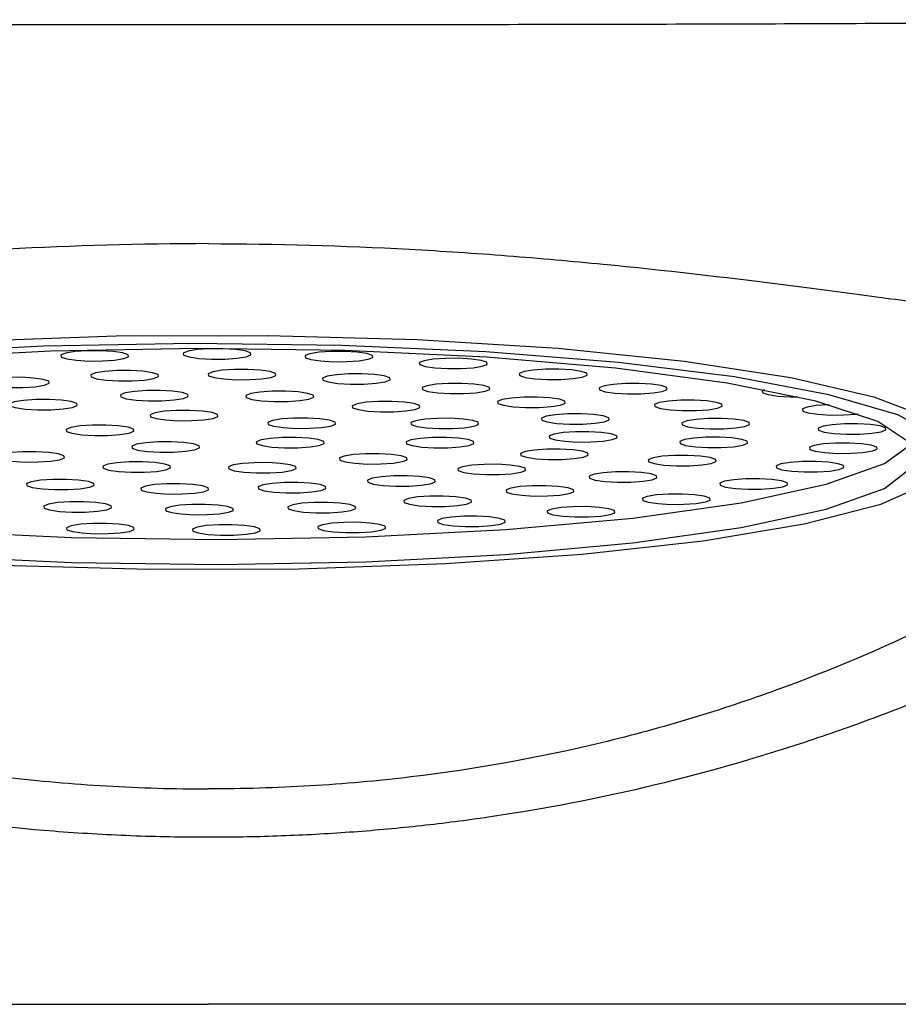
# Model space of a CAD drawing. Header units: millimetres. Extents: x 4299.919 to 4300.139, y 1855.893 to 1856.022.
# Tile 3 of 6: x 4299.986 to 4299.996, y 1855.926 to 1855.937. Entities that reach past the tile are written whole.
import ezdxf

# ---------------------------------------------------------------- set-up
doc = ezdxf.new("R2010")
doc.units = ezdxf.units.MM
doc.layers.add('SANINDUSA', color=3, linetype='Continuous')

msp = doc.modelspace()

# ---------------------------------------------------------------- linework, layer by layer
at = {"layer": 'SANINDUSA', "flags": 128}
for points in [[(4299.979054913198, 1855.932255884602), (4299.979056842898, 1855.932323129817), (4299.979292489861, 1855.932597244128), (4299.97988521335, 1855.932858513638), (4299.980810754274, 1855.933096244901), (4299.98203121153, 1855.933300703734), (4299.983496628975, 1855.933463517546), (4299.985147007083, 1855.933578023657), (4299.986914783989, 1855.933639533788), (4299.988727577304, 1855.93364552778), (4299.990511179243, 1855.933595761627), (4299.992192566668, 1855.933492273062), (4299.993702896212, 1855.933339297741), (4299.99498035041, 1855.93314309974), (4299.995972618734, 1855.932911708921), (4299.996639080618, 1855.932654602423), (4299.996952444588, 1855.932382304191), (4299.996974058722, 1855.932255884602)], [(4299.986042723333, 1855.933514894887), (4299.984343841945, 1855.933427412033), (4299.982795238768, 1855.933289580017), (4299.981460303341, 1855.93310703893), (4299.980393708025, 1855.932887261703), (4299.979639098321, 1855.932639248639), (4299.979227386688, 1855.932373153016), (4299.979175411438, 1855.932099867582), (4299.979485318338, 1855.931830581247), (4299.980144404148, 1855.931576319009), (4299.981125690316, 1855.931347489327), (4299.982389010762, 1855.931153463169), (4299.983882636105, 1855.93100217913), (4299.985545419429, 1855.930899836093), (4299.987309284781, 1855.93085061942), (4299.989102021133, 1855.930856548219), (4299.990850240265, 1855.930917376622), (4299.992482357, 1855.931030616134), (4299.993931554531, 1855.931191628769), (4299.995138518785, 1855.93139382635), (4299.996053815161, 1855.931628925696), (4299.996639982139, 1855.931887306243)], [(4299.996743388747, 1855.932431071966), (4299.996256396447, 1855.932694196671), (4299.995431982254, 1855.932936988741), (4299.994303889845, 1855.933149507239), (4299.992918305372, 1855.933323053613), (4299.991331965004, 1855.933450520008), (4299.989609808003, 1855.933526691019), (4299.987822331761, 1855.933548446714), (4299.986042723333, 1855.933514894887)], [(4299.996413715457, 1855.932351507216), (4299.996020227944, 1855.93261439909), (4299.995276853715, 1855.932859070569), (4299.994216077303, 1855.933074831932), (4299.992884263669, 1855.933252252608), (4299.99133961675, 1855.933383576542), (4299.989649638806, 1855.933463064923), (4299.987888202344, 1855.93348724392), (4299.986132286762, 1855.933455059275), (4299.98445863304, 1855.933367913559), (4299.982940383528, 1855.933229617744), (4299.981643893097, 1855.933046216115), (4299.980625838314, 1855.93282572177), (4299.979930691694, 1855.932577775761), (4299.979588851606, 1855.932313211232), (4299.979615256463, 1855.932043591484), (4299.980008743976, 1855.93178069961), (4299.980752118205, 1855.931536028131), (4299.981812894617, 1855.931320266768), (4299.983144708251, 1855.931142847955), (4299.984689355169, 1855.931011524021), (4299.986379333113, 1855.930932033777), (4299.988140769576, 1855.93090785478), (4299.989896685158, 1855.930940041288)], [(4299.986748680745, 1855.9333397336), (4299.986894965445, 1855.933349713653), (4299.987005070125, 1855.933367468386), (4299.987062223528, 1855.933390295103), (4299.987057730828, 1855.933414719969), (4299.986992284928, 1855.933437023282), (4299.986875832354, 1855.933453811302), (4299.986726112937, 1855.933462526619), (4299.986565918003, 1855.933461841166), (4299.986419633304, 1855.933451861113), (4299.986309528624, 1855.933434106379), (4299.98625237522, 1855.933411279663), (4299.986256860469, 1855.933386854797), (4299.98632231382, 1855.933364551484), (4299.986438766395, 1855.933347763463), (4299.986588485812, 1855.933339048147), (4299.986748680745, 1855.9333397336)], [(4299.988211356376, 1855.933362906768), (4299.988357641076, 1855.933372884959), (4299.988467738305, 1855.933390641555), (4299.98852489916, 1855.933413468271), (4299.988520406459, 1855.933437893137), (4299.988454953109, 1855.93346019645), (4299.988338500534, 1855.933476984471), (4299.988188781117, 1855.933485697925), (4299.988028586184, 1855.933485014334), (4299.987882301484, 1855.933475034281), (4299.987772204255, 1855.933457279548), (4299.9877150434, 1855.933434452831), (4299.9877195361, 1855.933410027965), (4299.987784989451, 1855.93338772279), (4299.987901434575, 1855.933370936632), (4299.988051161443, 1855.933362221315), (4299.988211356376, 1855.933362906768)], [(4299.989667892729, 1855.933332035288), (4299.989814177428, 1855.93334201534), (4299.989924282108, 1855.933359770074), (4299.989981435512, 1855.93338259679), (4299.989976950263, 1855.933407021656), (4299.989911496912, 1855.933429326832), (4299.989795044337, 1855.93344611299), (4299.98964532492, 1855.933454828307), (4299.989485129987, 1855.933454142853), (4299.989338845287, 1855.933444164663), (4299.989228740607, 1855.933426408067), (4299.989171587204, 1855.933403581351), (4299.989176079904, 1855.933379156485), (4299.989241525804, 1855.933356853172), (4299.989357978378, 1855.933340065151), (4299.989507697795, 1855.933331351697), (4299.989667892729, 1855.933332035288)], [(4299.991033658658, 1855.933248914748), (4299.991179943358, 1855.933258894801), (4299.991290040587, 1855.933276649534), (4299.991347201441, 1855.933299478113), (4299.991342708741, 1855.933323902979), (4299.991277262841, 1855.933346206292), (4299.991160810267, 1855.93336299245), (4299.991011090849, 1855.933371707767), (4299.990850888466, 1855.933371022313), (4299.990704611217, 1855.933361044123), (4299.990594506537, 1855.93334328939), (4299.990537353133, 1855.933320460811), (4299.990541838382, 1855.933296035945), (4299.990607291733, 1855.933273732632), (4299.990723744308, 1855.933256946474), (4299.990873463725, 1855.933248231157), (4299.991033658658, 1855.933248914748)], [(4299.985797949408, 1855.933021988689), (4299.985944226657, 1855.93303196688), (4299.986054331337, 1855.933049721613), (4299.986111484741, 1855.933072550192), (4299.986106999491, 1855.933096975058), (4299.986041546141, 1855.933119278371), (4299.985925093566, 1855.933136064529), (4299.985775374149, 1855.933144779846), (4299.985615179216, 1855.933144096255), (4299.985468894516, 1855.933134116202), (4299.985358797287, 1855.933116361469), (4299.985301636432, 1855.93309353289), (4299.985306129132, 1855.933069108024), (4299.985371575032, 1855.933046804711), (4299.985488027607, 1855.933030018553), (4299.985637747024, 1855.933021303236), (4299.985797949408, 1855.933021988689)], [(4299.987104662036, 1855.933101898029), (4299.987250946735, 1855.933111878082), (4299.987361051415, 1855.933129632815), (4299.987418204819, 1855.933152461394), (4299.987413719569, 1855.93317688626), (4299.987348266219, 1855.933199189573), (4299.987231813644, 1855.933215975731), (4299.987082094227, 1855.933224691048), (4299.986921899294, 1855.933224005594), (4299.986775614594, 1855.933214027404), (4299.986665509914, 1855.933196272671), (4299.98660835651, 1855.933173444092), (4299.98661284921, 1855.933149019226), (4299.98667829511, 1855.933126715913), (4299.986794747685, 1855.933109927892), (4299.986944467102, 1855.933101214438), (4299.987104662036, 1855.933101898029)], [(4299.988509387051, 1855.933116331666), (4299.98865567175, 1855.933126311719), (4299.98876577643, 1855.933144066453), (4299.988822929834, 1855.933166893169), (4299.988818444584, 1855.933191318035), (4299.988752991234, 1855.93321362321), (4299.988636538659, 1855.933230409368), (4299.988486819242, 1855.933239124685), (4299.988326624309, 1855.933238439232), (4299.988180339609, 1855.933228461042), (4299.988070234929, 1855.933210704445), (4299.988013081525, 1855.933187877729), (4299.988017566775, 1855.933163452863), (4299.988083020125, 1855.93314114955), (4299.9881994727, 1855.93312436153), (4299.988349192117, 1855.933115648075), (4299.988509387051, 1855.933116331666)], [(4299.989874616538, 1855.933063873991), (4299.990020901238, 1855.933073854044), (4299.990130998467, 1855.933091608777), (4299.990188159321, 1855.933114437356), (4299.990183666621, 1855.933138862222), (4299.990118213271, 1855.933161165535), (4299.990001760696, 1855.933177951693), (4299.989852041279, 1855.93318666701), (4299.989691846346, 1855.933185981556), (4299.989545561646, 1855.933176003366), (4299.989435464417, 1855.933158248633), (4299.989378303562, 1855.933135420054), (4299.989382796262, 1855.933110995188), (4299.989448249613, 1855.933088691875), (4299.989564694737, 1855.933071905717), (4299.989714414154, 1855.9330631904), (4299.989874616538, 1855.933063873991)], [(4299.992229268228, 1855.933118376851), (4299.992375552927, 1855.933128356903), (4299.992485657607, 1855.933146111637), (4299.992542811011, 1855.933168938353), (4299.992538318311, 1855.933193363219), (4299.992472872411, 1855.933215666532), (4299.992356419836, 1855.933232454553), (4299.992206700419, 1855.933241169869), (4299.992046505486, 1855.933240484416), (4299.991900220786, 1855.933230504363), (4299.991790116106, 1855.93321274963), (4299.991732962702, 1855.933189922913), (4299.991737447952, 1855.933165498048), (4299.991802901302, 1855.933143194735), (4299.991919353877, 1855.933126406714), (4299.992069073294, 1855.933117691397), (4299.992229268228, 1855.933118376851)], [(4299.991066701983, 1855.932949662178), (4299.991212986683, 1855.932959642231), (4299.991323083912, 1855.932977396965), (4299.991380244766, 1855.933000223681), (4299.991375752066, 1855.933024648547), (4299.991310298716, 1855.93304695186), (4299.991193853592, 1855.93306373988), (4299.991044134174, 1855.933072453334), (4299.99088393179, 1855.933071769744), (4299.990737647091, 1855.933061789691), (4299.990627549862, 1855.933044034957), (4299.990570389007, 1855.933021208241), (4299.990574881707, 1855.932996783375), (4299.990640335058, 1855.9329744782), (4299.990756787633, 1855.932957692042), (4299.99090650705, 1855.932948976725), (4299.991066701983, 1855.932949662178)], [(4299.993185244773, 1855.932948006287), (4299.993331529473, 1855.932957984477), (4299.993441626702, 1855.932975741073), (4299.993498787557, 1855.932998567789), (4299.993494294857, 1855.933022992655), (4299.993428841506, 1855.933045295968), (4299.993312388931, 1855.933062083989), (4299.993162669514, 1855.933070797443), (4299.993002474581, 1855.933070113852), (4299.992856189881, 1855.933060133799), (4299.992746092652, 1855.933042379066), (4299.992688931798, 1855.933019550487), (4299.992693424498, 1855.932995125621), (4299.992758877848, 1855.932972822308), (4299.992875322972, 1855.93295603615), (4299.993025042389, 1855.932947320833), (4299.993185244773, 1855.932948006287)], [(4299.987460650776, 1855.93286406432), (4299.987606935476, 1855.932874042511), (4299.987717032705, 1855.932891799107), (4299.98777419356, 1855.932914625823), (4299.98776970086, 1855.932939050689), (4299.987704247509, 1855.932961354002), (4299.987587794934, 1855.932978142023), (4299.987438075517, 1855.932986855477), (4299.987277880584, 1855.932986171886), (4299.987131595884, 1855.932976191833), (4299.987021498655, 1855.9329584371), (4299.986964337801, 1855.932935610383), (4299.986968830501, 1855.932911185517), (4299.987034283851, 1855.932888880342), (4299.987150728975, 1855.932872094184), (4299.987300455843, 1855.932863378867), (4299.987460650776, 1855.93286406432)], [(4299.988960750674, 1855.932855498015), (4299.989107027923, 1855.932865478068), (4299.989217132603, 1855.932883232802), (4299.989274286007, 1855.932906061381), (4299.989269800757, 1855.932930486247), (4299.989204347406, 1855.93295278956), (4299.989087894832, 1855.932969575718), (4299.988938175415, 1855.932978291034), (4299.988777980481, 1855.932977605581), (4299.988631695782, 1855.932967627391), (4299.988521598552, 1855.932949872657), (4299.988464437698, 1855.932927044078), (4299.988468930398, 1855.932902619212), (4299.988534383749, 1855.932880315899), (4299.988650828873, 1855.932863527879), (4299.98880054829, 1855.932854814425), (4299.988960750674, 1855.932855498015)], [(4299.991968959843, 1855.932784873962), (4299.992115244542, 1855.932794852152), (4299.992225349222, 1855.932812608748), (4299.992282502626, 1855.932835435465), (4299.992278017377, 1855.93285986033), (4299.992212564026, 1855.932882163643), (4299.992096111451, 1855.932898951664), (4299.991946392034, 1855.932907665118), (4299.991786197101, 1855.932906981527), (4299.991639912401, 1855.932897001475), (4299.991529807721, 1855.932879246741), (4299.991472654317, 1855.932856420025), (4299.991477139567, 1855.932831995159), (4299.991542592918, 1855.932809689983), (4299.991659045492, 1855.932792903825), (4299.991808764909, 1855.932784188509), (4299.991968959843, 1855.932784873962)], [(4299.994659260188, 1855.932995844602), (4299.994638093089, 1855.932984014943), (4299.994642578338, 1855.932959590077), (4299.994708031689, 1855.932937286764), (4299.994824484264, 1855.932920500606), (4299.994974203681, 1855.932911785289), (4299.9950623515, 1855.932910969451)], [(4299.986133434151, 1855.932757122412), (4299.986279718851, 1855.932767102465), (4299.986389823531, 1855.932784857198), (4299.986446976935, 1855.932807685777), (4299.986442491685, 1855.932832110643), (4299.986377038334, 1855.932854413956), (4299.98626058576, 1855.932871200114), (4299.986110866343, 1855.932879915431), (4299.985950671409, 1855.932879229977), (4299.98580438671, 1855.932869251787), (4299.98569428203, 1855.932851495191), (4299.985637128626, 1855.932828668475), (4299.985641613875, 1855.932804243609), (4299.985707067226, 1855.932781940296), (4299.985823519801, 1855.932765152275), (4299.985973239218, 1855.932756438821), (4299.986133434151, 1855.932757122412)], [(4299.990231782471, 1855.932733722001), (4299.99037806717, 1855.932743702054), (4299.9904881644, 1855.932761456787), (4299.990545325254, 1855.932784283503), (4299.990540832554, 1855.932808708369), (4299.990475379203, 1855.932831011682), (4299.990358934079, 1855.932847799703), (4299.990209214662, 1855.932856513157), (4299.990049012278, 1855.932855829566), (4299.989902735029, 1855.932845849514), (4299.989792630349, 1855.93282809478), (4299.989735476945, 1855.932805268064), (4299.989739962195, 1855.932780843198), (4299.989805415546, 1855.932758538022), (4299.98992186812, 1855.932741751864), (4299.990071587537, 1855.932733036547), (4299.990231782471, 1855.932733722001)], [(4299.993846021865, 1855.932747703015), (4299.993992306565, 1855.932757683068), (4299.994102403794, 1855.932775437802), (4299.994159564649, 1855.932798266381), (4299.994155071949, 1855.932822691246), (4299.994089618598, 1855.932844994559), (4299.993973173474, 1855.932861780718), (4299.993823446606, 1855.932870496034), (4299.993663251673, 1855.932869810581), (4299.993516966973, 1855.932859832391), (4299.993406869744, 1855.932842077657), (4299.99334970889, 1855.932819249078), (4299.99335420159, 1855.932794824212), (4299.99341965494, 1855.932772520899), (4299.993536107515, 1855.932755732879), (4299.993685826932, 1855.932747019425), (4299.993846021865, 1855.932747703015)], [(4299.995436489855, 1855.932816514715), (4299.995430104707, 1855.932816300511), (4299.995283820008, 1855.932806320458), (4299.995173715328, 1855.932788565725), (4299.995116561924, 1855.932765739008), (4299.995121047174, 1855.932741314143), (4299.995186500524, 1855.932719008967), (4299.995302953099, 1855.932702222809), (4299.995452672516, 1855.932693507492), (4299.995612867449, 1855.932694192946), (4299.995612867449, 1855.932694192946)], [(4299.987816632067, 1855.932626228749), (4299.987962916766, 1855.932636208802), (4299.988073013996, 1855.932653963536), (4299.98813017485, 1855.932676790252), (4299.98812568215, 1855.932701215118), (4299.988060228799, 1855.932723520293), (4299.987943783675, 1855.932740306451), (4299.987794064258, 1855.932749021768), (4299.987633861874, 1855.932748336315), (4299.987487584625, 1855.932738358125), (4299.987377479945, 1855.932720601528), (4299.987320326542, 1855.932697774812), (4299.987324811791, 1855.932673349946), (4299.987390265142, 1855.932651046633), (4299.987506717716, 1855.932634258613), (4299.987656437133, 1855.932625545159), (4299.987816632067, 1855.932626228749)], [(4299.992493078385, 1855.932585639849), (4299.992639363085, 1855.932595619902), (4299.992749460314, 1855.932613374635), (4299.992806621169, 1855.932636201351), (4299.992802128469, 1855.932660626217), (4299.992736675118, 1855.932682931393), (4299.992620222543, 1855.932699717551), (4299.992470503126, 1855.932708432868), (4299.992310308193, 1855.932707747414), (4299.992164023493, 1855.932697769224), (4299.992053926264, 1855.932680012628), (4299.99199676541, 1855.932657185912), (4299.99200125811, 1855.932632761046), (4299.99206671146, 1855.932610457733), (4299.992183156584, 1855.932593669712), (4299.992332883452, 1855.932584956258), (4299.992493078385, 1855.932585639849)], [(4299.995612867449, 1855.932694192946), (4299.995759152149, 1855.932704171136), (4299.995785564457, 1855.932707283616)], [(4299.98681110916, 1855.932450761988), (4299.986957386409, 1855.932460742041), (4299.987067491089, 1855.932478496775), (4299.987124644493, 1855.932501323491), (4299.987120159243, 1855.932525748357), (4299.987054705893, 1855.93254805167), (4299.986938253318, 1855.93256483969), (4299.986788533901, 1855.932573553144), (4299.986628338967, 1855.932572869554), (4299.986482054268, 1855.932562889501), (4299.986371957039, 1855.932545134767), (4299.986314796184, 1855.932522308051), (4299.986319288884, 1855.932497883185), (4299.986384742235, 1855.932475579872), (4299.986501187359, 1855.932458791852), (4299.986650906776, 1855.932450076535), (4299.98681110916, 1855.932450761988)], [(4299.989221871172, 1855.93253464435), (4299.989368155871, 1855.93254462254), (4299.989478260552, 1855.932562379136), (4299.989535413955, 1855.932585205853), (4299.989530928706, 1855.932609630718), (4299.989465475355, 1855.932631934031), (4299.989349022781, 1855.932648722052), (4299.989199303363, 1855.932657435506), (4299.98903910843, 1855.932656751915), (4299.988892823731, 1855.932646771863), (4299.988782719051, 1855.932629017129), (4299.988725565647, 1855.932606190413), (4299.988730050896, 1855.932581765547), (4299.988795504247, 1855.932559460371), (4299.988911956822, 1855.932542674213), (4299.989061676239, 1855.932533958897), (4299.989221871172, 1855.93253464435)], [(4299.990933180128, 1855.932531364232), (4299.991079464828, 1855.932541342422), (4299.991189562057, 1855.932559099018), (4299.991246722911, 1855.932581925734), (4299.991242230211, 1855.9326063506), (4299.991176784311, 1855.932628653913), (4299.991060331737, 1855.932645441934), (4299.99091061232, 1855.932654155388), (4299.990750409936, 1855.932653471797), (4299.990604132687, 1855.932643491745), (4299.990494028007, 1855.932625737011), (4299.990436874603, 1855.932602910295), (4299.990441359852, 1855.932578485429), (4299.990506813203, 1855.932556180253), (4299.990623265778, 1855.932539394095), (4299.990772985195, 1855.932530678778), (4299.990933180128, 1855.932531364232)], [(4299.994173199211, 1855.932529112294), (4299.994319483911, 1855.932539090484), (4299.994429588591, 1855.932556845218), (4299.994486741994, 1855.932579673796), (4299.994482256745, 1855.932604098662), (4299.994416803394, 1855.932626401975), (4299.99430035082, 1855.932643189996), (4299.994150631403, 1855.93265190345), (4299.993990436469, 1855.932651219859), (4299.99384415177, 1855.932641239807), (4299.99373404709, 1855.932623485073), (4299.993676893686, 1855.932600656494), (4299.993681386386, 1855.932576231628), (4299.993746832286, 1855.932553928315), (4299.993863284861, 1855.932537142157), (4299.994013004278, 1855.93252842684), (4299.994173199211, 1855.932529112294)], [(4299.995802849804, 1855.932465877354), (4299.995949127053, 1855.932475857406), (4299.996059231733, 1855.93249361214), (4299.996116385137, 1855.932516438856), (4299.996111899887, 1855.932540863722), (4299.996046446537, 1855.932563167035), (4299.995929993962, 1855.932579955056), (4299.995780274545, 1855.93258866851), (4299.995620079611, 1855.932587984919), (4299.995473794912, 1855.932578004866), (4299.995363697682, 1855.932560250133), (4299.995306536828, 1855.932537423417), (4299.995311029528, 1855.932512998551), (4299.995376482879, 1855.932490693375), (4299.995492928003, 1855.932473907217), (4299.99564264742, 1855.9324651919), (4299.995802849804, 1855.932465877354)], [(4299.992587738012, 1855.932371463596), (4299.992734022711, 1855.932381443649), (4299.992844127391, 1855.932399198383), (4299.992901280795, 1855.932422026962), (4299.992896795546, 1855.932446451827), (4299.992831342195, 1855.93246875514), (4299.99271488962, 1855.932485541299), (4299.992565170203, 1855.932494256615), (4299.99240497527, 1855.932493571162), (4299.99225869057, 1855.932483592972), (4299.99214858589, 1855.932465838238), (4299.992091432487, 1855.932443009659), (4299.992095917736, 1855.932418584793), (4299.992161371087, 1855.93239628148), (4299.992277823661, 1855.93237949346), (4299.992427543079, 1855.932370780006), (4299.992587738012, 1855.932371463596)], [(4299.979610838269, 1855.932345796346), (4299.979615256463, 1855.932340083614), (4299.980008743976, 1855.932077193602), (4299.980752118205, 1855.931832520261), (4299.981812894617, 1855.931616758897), (4299.983144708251, 1855.931439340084), (4299.984689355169, 1855.931308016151), (4299.986379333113, 1855.931228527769), (4299.988140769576, 1855.93120434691), (4299.989896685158, 1855.931236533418)], [(4299.987594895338, 1855.932250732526), (4299.987741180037, 1855.932260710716), (4299.987851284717, 1855.932278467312), (4299.987908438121, 1855.932301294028), (4299.987903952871, 1855.932325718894), (4299.987838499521, 1855.932348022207), (4299.987722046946, 1855.932364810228), (4299.987572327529, 1855.932373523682), (4299.987412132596, 1855.932372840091), (4299.987265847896, 1855.932362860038), (4299.987155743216, 1855.932345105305), (4299.987098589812, 1855.932322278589), (4299.987103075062, 1855.932297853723), (4299.987168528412, 1855.932275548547), (4299.987284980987, 1855.932258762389), (4299.987434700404, 1855.932250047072), (4299.987594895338, 1855.932250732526)], [(4299.989084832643, 1855.932302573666), (4299.989231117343, 1855.932312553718), (4299.989341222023, 1855.932330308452), (4299.989398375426, 1855.932353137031), (4299.989393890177, 1855.932377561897), (4299.989328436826, 1855.93239986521), (4299.989211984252, 1855.932416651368), (4299.989062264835, 1855.932425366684), (4299.988902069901, 1855.932424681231), (4299.988755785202, 1855.932414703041), (4299.988645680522, 1855.932396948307), (4299.988588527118, 1855.932374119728), (4299.988593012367, 1855.932349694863), (4299.988658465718, 1855.93232739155), (4299.988774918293, 1855.932310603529), (4299.98892463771, 1855.932301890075), (4299.989084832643, 1855.932302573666)], [(4299.989896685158, 1855.931236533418), (4299.99157033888, 1855.931323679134), (4299.993088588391, 1855.931461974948), (4299.994385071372, 1855.931645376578), (4299.995403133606, 1855.93186586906), (4299.996098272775, 1855.932113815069), (4299.996418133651, 1855.932345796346)], [(4299.99087700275, 1855.932302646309), (4299.99102328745, 1855.932312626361), (4299.991133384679, 1855.932330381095), (4299.991190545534, 1855.932353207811), (4299.991186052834, 1855.932377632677), (4299.991120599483, 1855.93239993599), (4299.991004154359, 1855.932416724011), (4299.990854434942, 1855.932425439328), (4299.990694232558, 1855.932424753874), (4299.990547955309, 1855.932414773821), (4299.990437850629, 1855.932397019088), (4299.990380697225, 1855.932374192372), (4299.990385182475, 1855.932349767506), (4299.990450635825, 1855.932327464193), (4299.9905670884, 1855.932310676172), (4299.990716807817, 1855.932301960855), (4299.99087700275, 1855.932302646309)], [(4299.99414777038, 1855.932304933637), (4299.994294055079, 1855.932314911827), (4299.994404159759, 1855.932332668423), (4299.994461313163, 1855.93235549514), (4299.994456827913, 1855.932379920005), (4299.994391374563, 1855.932402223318), (4299.994274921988, 1855.932419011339), (4299.994125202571, 1855.932427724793), (4299.993965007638, 1855.932427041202), (4299.993818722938, 1855.93241706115), (4299.993708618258, 1855.932399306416), (4299.993651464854, 1855.932376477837), (4299.993655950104, 1855.932352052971), (4299.993721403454, 1855.932329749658), (4299.993837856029, 1855.9323129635), (4299.993987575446, 1855.932304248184), (4299.99414777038, 1855.932304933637)], [(4299.995697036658, 1855.932236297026), (4299.995843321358, 1855.932246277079), (4299.995953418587, 1855.932264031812), (4299.996010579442, 1855.932286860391), (4299.996006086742, 1855.932311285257), (4299.995940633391, 1855.93233358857), (4299.995824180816, 1855.932350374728), (4299.995674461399, 1855.932359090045), (4299.995514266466, 1855.932358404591), (4299.995367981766, 1855.932348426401), (4299.995257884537, 1855.932330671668), (4299.995200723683, 1855.932307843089), (4299.995205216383, 1855.932283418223), (4299.995270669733, 1855.93226111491), (4299.995387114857, 1855.932244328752), (4299.995536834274, 1855.932235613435), (4299.995697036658, 1855.932236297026)], [(4299.985979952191, 1855.932132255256), (4299.98612623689, 1855.932142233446), (4299.98623634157, 1855.932159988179), (4299.986293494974, 1855.932182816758), (4299.986289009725, 1855.932207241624), (4299.986223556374, 1855.932229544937), (4299.986107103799, 1855.932246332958), (4299.985957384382, 1855.932255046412), (4299.985797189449, 1855.932254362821), (4299.985650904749, 1855.932244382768), (4299.985540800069, 1855.932226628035), (4299.985483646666, 1855.932203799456), (4299.985488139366, 1855.93217937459), (4299.985553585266, 1855.932157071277), (4299.98567003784, 1855.932140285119), (4299.985819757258, 1855.932131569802), (4299.985979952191, 1855.932132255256)], [(4299.990078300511, 1855.932108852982), (4299.99022458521, 1855.932118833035), (4299.99033468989, 1855.932136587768), (4299.990391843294, 1855.932159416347), (4299.990387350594, 1855.932183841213), (4299.990321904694, 1855.932206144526), (4299.990205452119, 1855.932222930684), (4299.990055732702, 1855.932231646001), (4299.989895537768, 1855.932230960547), (4299.989749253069, 1855.932220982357), (4299.989639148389, 1855.932203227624), (4299.989581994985, 1855.932180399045), (4299.989586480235, 1855.932155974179), (4299.989651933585, 1855.932133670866), (4299.98976838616, 1855.932116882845), (4299.989918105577, 1855.932108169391), (4299.990078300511, 1855.932108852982)], [(4299.992243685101, 1855.932163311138), (4299.992389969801, 1855.932173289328), (4299.992500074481, 1855.932191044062), (4299.992557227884, 1855.932213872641), (4299.992552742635, 1855.932238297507), (4299.992487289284, 1855.93226060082), (4299.99237083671, 1855.93227738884), (4299.992221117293, 1855.932286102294), (4299.992060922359, 1855.932285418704), (4299.99191463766, 1855.932275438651), (4299.99180453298, 1855.932257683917), (4299.991747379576, 1855.932234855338), (4299.991751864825, 1855.932210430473), (4299.991817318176, 1855.93218812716), (4299.991933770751, 1855.932171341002), (4299.992083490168, 1855.932162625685), (4299.992243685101, 1855.932163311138)], [(4299.993771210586, 1855.932088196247), (4299.993917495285, 1855.9320981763), (4299.994027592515, 1855.932115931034), (4299.994084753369, 1855.932138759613), (4299.994080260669, 1855.932163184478), (4299.994014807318, 1855.932185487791), (4299.993898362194, 1855.93220227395), (4299.993748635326, 1855.932210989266), (4299.993588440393, 1855.932210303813), (4299.993442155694, 1855.932200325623), (4299.993332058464, 1855.932182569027), (4299.99327489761, 1855.93215974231), (4299.99327939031, 1855.932135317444), (4299.99334484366, 1855.932113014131), (4299.993461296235, 1855.932096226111), (4299.993611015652, 1855.932087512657), (4299.993771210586, 1855.932088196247)], [(4299.987250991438, 1855.932010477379), (4299.987397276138, 1855.932020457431), (4299.987507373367, 1855.932038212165), (4299.987564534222, 1855.932061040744), (4299.987560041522, 1855.93208546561), (4299.987494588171, 1855.932107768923), (4299.987378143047, 1855.932124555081), (4299.987228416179, 1855.932133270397), (4299.987068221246, 1855.932132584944), (4299.986921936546, 1855.932122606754), (4299.986811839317, 1855.93210485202), (4299.986754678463, 1855.932082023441), (4299.986759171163, 1855.932057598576), (4299.986824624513, 1855.932035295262), (4299.986941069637, 1855.932018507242), (4299.987090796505, 1855.932009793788), (4299.987250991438, 1855.932010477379)], [(4299.988751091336, 1855.932001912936), (4299.988897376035, 1855.932011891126), (4299.989007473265, 1855.932029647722), (4299.989064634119, 1855.932052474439), (4299.989060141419, 1855.932076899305), (4299.988994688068, 1855.932099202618), (4299.988878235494, 1855.932115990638), (4299.988728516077, 1855.932124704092), (4299.988568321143, 1855.932124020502), (4299.988422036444, 1855.932114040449), (4299.988311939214, 1855.932096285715), (4299.98825477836, 1855.932073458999), (4299.98825927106, 1855.932049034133), (4299.988324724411, 1855.932026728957), (4299.988441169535, 1855.932009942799), (4299.988590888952, 1855.932001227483), (4299.988751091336, 1855.932001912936)], [(4299.989896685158, 1855.930940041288), (4299.99157033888, 1855.931027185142), (4299.993088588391, 1855.931165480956), (4299.994385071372, 1855.931348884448), (4299.995403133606, 1855.93156937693), (4299.996098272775, 1855.931817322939), (4299.996440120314, 1855.932081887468)], [(4299.991494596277, 1855.931981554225), (4299.991640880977, 1855.931991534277), (4299.991750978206, 1855.932009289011), (4299.991808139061, 1855.93203211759), (4299.99180364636, 1855.932056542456), (4299.99173819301, 1855.932078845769), (4299.991621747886, 1855.932095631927), (4299.991472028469, 1855.932104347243), (4299.991311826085, 1855.93210366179), (4299.991165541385, 1855.9320936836), (4299.991055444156, 1855.932075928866), (4299.990998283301, 1855.932053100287), (4299.991002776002, 1855.932028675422), (4299.991068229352, 1855.932006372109), (4299.991184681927, 1855.931989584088), (4299.991334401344, 1855.931980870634), (4299.991494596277, 1855.931981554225)], [(4299.995299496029, 1855.932014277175), (4299.995445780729, 1855.932024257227), (4299.995555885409, 1855.932042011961), (4299.995613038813, 1855.932064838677), (4299.995608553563, 1855.932089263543), (4299.995543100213, 1855.932111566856), (4299.995426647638, 1855.932128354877), (4299.995276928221, 1855.932137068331), (4299.995116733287, 1855.93213638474), (4299.994970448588, 1855.932126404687), (4299.994860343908, 1855.932108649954), (4299.994803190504, 1855.932085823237), (4299.994807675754, 1855.932061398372), (4299.994873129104, 1855.932039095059), (4299.994989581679, 1855.932022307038), (4299.995139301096, 1855.932013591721), (4299.995299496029, 1855.932014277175)], [(4299.990413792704, 1855.931843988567), (4299.990560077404, 1855.93185396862), (4299.990670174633, 1855.931871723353), (4299.990727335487, 1855.93189455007), (4299.990722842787, 1855.931918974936), (4299.990657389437, 1855.931941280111), (4299.990540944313, 1855.931958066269), (4299.990391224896, 1855.931966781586), (4299.990231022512, 1855.931966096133), (4299.990084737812, 1855.93195611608), (4299.989974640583, 1855.931938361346), (4299.989917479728, 1855.93191553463), (4299.989921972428, 1855.931891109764), (4299.989987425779, 1855.931868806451), (4299.990103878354, 1855.93185201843), (4299.990253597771, 1855.931843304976), (4299.990413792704, 1855.931843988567)], [(4299.993065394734, 1855.931891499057), (4299.993211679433, 1855.931901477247), (4299.993321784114, 1855.931919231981), (4299.993378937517, 1855.93194206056), (4299.993374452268, 1855.931966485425), (4299.993308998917, 1855.931988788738), (4299.993192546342, 1855.932005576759), (4299.993042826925, 1855.932014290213), (4299.992882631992, 1855.932013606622), (4299.992736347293, 1855.93200362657), (4299.992626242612, 1855.931985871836), (4299.992569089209, 1855.931963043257), (4299.992573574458, 1855.931938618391), (4299.992639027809, 1855.931916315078), (4299.992755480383, 1855.93189952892), (4299.992905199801, 1855.931890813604), (4299.993065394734, 1855.931891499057)], [(4299.986337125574, 1855.931802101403), (4299.986483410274, 1855.931812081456), (4299.986593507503, 1855.931829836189), (4299.986650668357, 1855.931852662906), (4299.986646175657, 1855.931877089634), (4299.986580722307, 1855.931899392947), (4299.986464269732, 1855.931916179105), (4299.986314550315, 1855.931924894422), (4299.986154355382, 1855.931924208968), (4299.986008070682, 1855.931914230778), (4299.985897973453, 1855.931896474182), (4299.985840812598, 1855.931873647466), (4299.985845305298, 1855.9318492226), (4299.985910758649, 1855.931826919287), (4299.986027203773, 1855.931810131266), (4299.986176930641, 1855.931801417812), (4299.986337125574, 1855.931802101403)], [(4299.987702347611, 1855.931749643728), (4299.98784863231, 1855.93175962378), (4299.987958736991, 1855.931777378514), (4299.988015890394, 1855.931800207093), (4299.988011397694, 1855.931824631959), (4299.987945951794, 1855.931846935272), (4299.98782949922, 1855.93186372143), (4299.987679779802, 1855.931872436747), (4299.987519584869, 1855.931871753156), (4299.98737330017, 1855.931861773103), (4299.98726319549, 1855.931844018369), (4299.987206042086, 1855.931821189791), (4299.987210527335, 1855.931796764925), (4299.987275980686, 1855.931774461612), (4299.987392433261, 1855.931757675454), (4299.987542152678, 1855.931748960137), (4299.987702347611, 1855.931749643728)], [(4299.989107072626, 1855.931764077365), (4299.989253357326, 1855.931774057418), (4299.989363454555, 1855.931791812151), (4299.989420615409, 1855.93181464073), (4299.989416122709, 1855.931839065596), (4299.989350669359, 1855.931861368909), (4299.989234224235, 1855.931878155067), (4299.989084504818, 1855.931886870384), (4299.988924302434, 1855.93188618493), (4299.988778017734, 1855.93187620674), (4299.988667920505, 1855.931858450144), (4299.988610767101, 1855.931835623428), (4299.98861525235, 1855.931811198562), (4299.988680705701, 1855.931788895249), (4299.988797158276, 1855.931772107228), (4299.988946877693, 1855.931763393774), (4299.989107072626, 1855.931764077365)], [(4299.992071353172, 1855.931726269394), (4299.992217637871, 1855.931736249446), (4299.992327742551, 1855.93175400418), (4299.992384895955, 1855.931776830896), (4299.992380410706, 1855.931801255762), (4299.992314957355, 1855.931823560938), (4299.99219850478, 1855.931840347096), (4299.992048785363, 1855.931849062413), (4299.99188859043, 1855.931848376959), (4299.99174230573, 1855.931838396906), (4299.99163220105, 1855.931820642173), (4299.991575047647, 1855.931797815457), (4299.991579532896, 1855.931773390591), (4299.991644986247, 1855.931751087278), (4299.991761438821, 1855.931734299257), (4299.991911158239, 1855.931725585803), (4299.992071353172, 1855.931726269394)], [(4299.994625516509, 1855.931808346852), (4299.994771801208, 1855.931818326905), (4299.994881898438, 1855.931836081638), (4299.994939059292, 1855.931858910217), (4299.994934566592, 1855.931883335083), (4299.994869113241, 1855.931905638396), (4299.994752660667, 1855.931922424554), (4299.994602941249, 1855.931931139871), (4299.994442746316, 1855.931930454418), (4299.994296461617, 1855.931920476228), (4299.994186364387, 1855.931902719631), (4299.994129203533, 1855.931879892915), (4299.994133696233, 1855.931855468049), (4299.994199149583, 1855.931833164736), (4299.994315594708, 1855.931816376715), (4299.994465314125, 1855.931807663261), (4299.994625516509, 1855.931808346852)], [(4299.993700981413, 1855.9316264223), (4299.993847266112, 1855.931636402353), (4299.993957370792, 1855.931654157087), (4299.994014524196, 1855.931676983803), (4299.994010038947, 1855.931701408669), (4299.993944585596, 1855.931723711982), (4299.993828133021, 1855.931740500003), (4299.993678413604, 1855.931749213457), (4299.993518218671, 1855.931748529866), (4299.993371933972, 1855.931738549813), (4299.993261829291, 1855.93172079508), (4299.993204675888, 1855.931697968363), (4299.993209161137, 1855.931673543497), (4299.993274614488, 1855.931651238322), (4299.993391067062, 1855.931634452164), (4299.99354078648, 1855.931625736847), (4299.993700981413, 1855.9316264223)], [(4299.986543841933, 1855.931533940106), (4299.986690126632, 1855.931543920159), (4299.986800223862, 1855.931561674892), (4299.986857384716, 1855.931584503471), (4299.986852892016, 1855.931608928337), (4299.986787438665, 1855.93163123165), (4299.986670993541, 1855.931648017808), (4299.986521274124, 1855.931656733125), (4299.98636107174, 1855.931656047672), (4299.986214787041, 1855.931646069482), (4299.986104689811, 1855.931628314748), (4299.986047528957, 1855.931605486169), (4299.986052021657, 1855.931581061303), (4299.986117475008, 1855.93155875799), (4299.986233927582, 1855.931541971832), (4299.986383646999, 1855.931533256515), (4299.986543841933, 1855.931533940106)], [(4299.988000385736, 1855.931503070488), (4299.988146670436, 1855.931513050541), (4299.988256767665, 1855.931530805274), (4299.988313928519, 1855.931553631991), (4299.988309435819, 1855.931578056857), (4299.988243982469, 1855.93160036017), (4299.988127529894, 1855.93161714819), (4299.987977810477, 1855.931625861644), (4299.987817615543, 1855.931625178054), (4299.987671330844, 1855.931615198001), (4299.987561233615, 1855.931597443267), (4299.98750407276, 1855.931574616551), (4299.98750856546, 1855.931550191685), (4299.987574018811, 1855.931527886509), (4299.987690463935, 1855.931511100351), (4299.987840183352, 1855.931502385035), (4299.988000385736, 1855.931503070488)], [(4299.989463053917, 1855.931526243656), (4299.989609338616, 1855.931536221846), (4299.989719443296, 1855.93155397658), (4299.9897765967, 1855.931576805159), (4299.98977211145, 1855.931601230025), (4299.9897066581, 1855.931623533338), (4299.989590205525, 1855.931640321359), (4299.989440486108, 1855.931649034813), (4299.989280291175, 1855.931648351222), (4299.989134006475, 1855.931638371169), (4299.989023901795, 1855.931620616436), (4299.988966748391, 1855.931597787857), (4299.988971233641, 1855.931573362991), (4299.989036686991, 1855.931551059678), (4299.989153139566, 1855.93153427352), (4299.989302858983, 1855.931525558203), (4299.989463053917, 1855.931526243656)], [(4299.990846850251, 1855.931602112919), (4299.99099313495, 1855.931612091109), (4299.99110323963, 1855.931629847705), (4299.991160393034, 1855.931652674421), (4299.991155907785, 1855.931677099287), (4299.991090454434, 1855.9316994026), (4299.990974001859, 1855.931716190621), (4299.990824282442, 1855.931724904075), (4299.990664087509, 1855.931724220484), (4299.990517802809, 1855.931714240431), (4299.990407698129, 1855.931696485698), (4299.990350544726, 1855.931673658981), (4299.990355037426, 1855.931649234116), (4299.990420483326, 1855.93162692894), (4299.9905369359, 1855.931610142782), (4299.990686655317, 1855.931601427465), (4299.990846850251, 1855.931602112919)], [(4299.992561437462, 1855.931475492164), (4299.992707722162, 1855.931485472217), (4299.992817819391, 1855.93150322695), (4299.992874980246, 1855.931526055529), (4299.992870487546, 1855.931550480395), (4299.992805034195, 1855.931572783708), (4299.992688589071, 1855.931589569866), (4299.992538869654, 1855.931598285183), (4299.99237866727, 1855.931597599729), (4299.99223238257, 1855.931587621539), (4299.992122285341, 1855.931569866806), (4299.992065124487, 1855.931547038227), (4299.992069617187, 1855.931522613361), (4299.992135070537, 1855.931500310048), (4299.992251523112, 1855.931483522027), (4299.992401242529, 1855.931474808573), (4299.992561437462, 1855.931475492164)], [(4299.986815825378, 1855.931275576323), (4299.986962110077, 1855.931285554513), (4299.987072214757, 1855.931303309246), (4299.987129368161, 1855.931326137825), (4299.987124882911, 1855.931350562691), (4299.987059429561, 1855.931372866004), (4299.986942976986, 1855.931389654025), (4299.986793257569, 1855.931398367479), (4299.986633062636, 1855.931397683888), (4299.986486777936, 1855.931387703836), (4299.986376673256, 1855.931369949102), (4299.986319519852, 1855.931347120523), (4299.986324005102, 1855.931322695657), (4299.986389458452, 1855.931300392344), (4299.986505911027, 1855.931283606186), (4299.986655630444, 1855.931274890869), (4299.986815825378, 1855.931275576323)], [(4299.988321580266, 1855.931259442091), (4299.988467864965, 1855.931269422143), (4299.988577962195, 1855.931287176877), (4299.988635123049, 1855.931310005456), (4299.988630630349, 1855.931334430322), (4299.988565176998, 1855.931356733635), (4299.988448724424, 1855.931373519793), (4299.988299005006, 1855.931382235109), (4299.988138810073, 1855.931381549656), (4299.987992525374, 1855.931371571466), (4299.987882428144, 1855.93135381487), (4299.98782526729, 1855.931330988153), (4299.98782975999, 1855.931306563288), (4299.98789521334, 1855.931284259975), (4299.988011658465, 1855.931267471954), (4299.988161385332, 1855.9312587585), (4299.988321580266, 1855.931259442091)], [(4299.989819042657, 1855.931288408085), (4299.989965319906, 1855.931298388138), (4299.990075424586, 1855.931316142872), (4299.99013257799, 1855.931338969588), (4299.990128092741, 1855.931363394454), (4299.99006263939, 1855.931385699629), (4299.989946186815, 1855.931402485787), (4299.989796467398, 1855.931411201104), (4299.989636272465, 1855.931410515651), (4299.989489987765, 1855.931400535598), (4299.989379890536, 1855.931382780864), (4299.989322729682, 1855.931359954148), (4299.989327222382, 1855.931335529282), (4299.989392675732, 1855.931313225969), (4299.989509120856, 1855.931296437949), (4299.989658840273, 1855.931287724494), (4299.989819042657, 1855.931288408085)], [(4299.991250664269, 1855.931361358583), (4299.991396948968, 1855.931371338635), (4299.991507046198, 1855.931389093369), (4299.991564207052, 1855.931411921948), (4299.991559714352, 1855.931436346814), (4299.991494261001, 1855.931458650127), (4299.991377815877, 1855.931475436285), (4299.99122809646, 1855.931484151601), (4299.991067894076, 1855.931483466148), (4299.990921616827, 1855.931473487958), (4299.990811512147, 1855.931455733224), (4299.990754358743, 1855.931432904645), (4299.990758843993, 1855.93140847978), (4299.990824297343, 1855.931386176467), (4299.990940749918, 1855.931369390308), (4299.991090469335, 1855.931360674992), (4299.991250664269, 1855.931361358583)]]:
    msp.add_lwpolyline(points, dxfattribs=at)
at = {"layer": 'SANINDUSA'}
for points, knots in [([(4299.987472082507, 1855.937357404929), (4299.985392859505, 1855.937357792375), (4299.983313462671, 1855.937360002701), (4299.979153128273, 1855.93737540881), (4299.977072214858, 1855.937388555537), (4299.974990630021, 1855.937419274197)], [0, 0, 0, 0, 0.5, 0.5, 1, 1, 1, 1]), ([(4300.001038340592, 1855.937419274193), (4300.000496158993, 1855.937411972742), (4299.999403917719, 1855.937397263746), (4299.997751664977, 1855.937382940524), (4299.996070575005, 1855.937372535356), (4299.994355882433, 1855.937365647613), (4299.992603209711, 1855.93736121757), (4299.990808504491, 1855.937358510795), (4299.98959756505, 1855.937357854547), (4299.98898445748, 1855.937357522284)], [0, 0, 0, 0, 0.1349876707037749, 0.2719367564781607, 0.4112743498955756, 0.5533967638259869, 0.6986707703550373, 0.8474347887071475, 0.9999999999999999, 0.9999999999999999, 0.9999999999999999, 0.9999999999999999]), ([(4299.988014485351, 1855.93474199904), (4299.987199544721, 1855.934741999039), (4299.986398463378, 1855.934718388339), (4299.985216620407, 1855.934654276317), (4299.984826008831, 1855.934628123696), (4299.984051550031, 1855.934567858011), (4299.983667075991, 1855.934533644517), (4299.982549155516, 1855.934424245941), (4299.981842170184, 1855.934342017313), (4299.980838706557, 1855.934216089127), (4299.980512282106, 1855.934173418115), (4299.979886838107, 1855.934089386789), (4299.979589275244, 1855.934048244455), (4299.978740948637, 1855.933927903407), (4299.978233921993, 1855.93385231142), (4299.977563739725, 1855.933740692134), (4299.977356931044, 1855.933703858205), (4299.976982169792, 1855.933630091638), (4299.976813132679, 1855.933592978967), (4299.976511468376, 1855.933515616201), (4299.976378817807, 1855.933475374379), (4299.976150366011, 1855.933388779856), (4299.976054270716, 1855.933342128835), (4299.975828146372, 1855.933190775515), (4299.975757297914, 1855.933074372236), (4299.975772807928, 1855.932790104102), (4299.975862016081, 1855.93261988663), (4299.976192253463, 1855.932231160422), (4299.976431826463, 1855.932011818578), (4299.97690258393, 1855.931647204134), (4299.977078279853, 1855.931519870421), (4299.977458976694, 1855.931260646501), (4299.977664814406, 1855.931128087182), (4299.978107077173, 1855.930859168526), (4299.978343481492, 1855.930722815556), (4299.978847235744, 1855.930448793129), (4299.979115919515, 1855.930310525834), (4299.979955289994, 1855.929905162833), (4299.980561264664, 1855.929645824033), (4299.981542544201, 1855.929289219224), (4299.981881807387, 1855.929175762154), (4299.982586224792, 1855.928962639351), (4299.982946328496, 1855.92886455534), (4299.984045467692, 1855.928599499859), (4299.984805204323, 1855.928461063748), (4299.985987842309, 1855.928319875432), (4299.986391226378, 1855.928283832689), (4299.987200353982, 1855.928236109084), (4299.987606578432, 1855.928224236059), (4299.988014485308, 1855.928224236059)], [0, 0, 0, 0, 0.06249999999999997, 0.06249999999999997, 0.09374999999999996, 0.09374999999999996, 0.1249999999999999, 0.1249999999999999, 0.1875000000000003, 0.1875000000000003, 0.2187500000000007, 0.2187500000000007, 0.2500000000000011, 0.2500000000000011, 0.312500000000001, 0.312500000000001, 0.3437500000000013, 0.3437500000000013, 0.3750000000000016, 0.3750000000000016, 0.4062500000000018, 0.4062500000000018, 0.4375000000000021, 0.4375000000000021, 0.5000000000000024, 0.5000000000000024, 0.5625000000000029, 0.5625000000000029, 0.6250000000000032, 0.6250000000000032, 0.6562500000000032, 0.6562500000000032, 0.6875000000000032, 0.6875000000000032, 0.7187500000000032, 0.7187500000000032, 0.7500000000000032, 0.7500000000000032, 0.8125000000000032, 0.8125000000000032, 0.8437500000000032, 0.8437500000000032, 0.8750000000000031, 0.8750000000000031, 0.9375000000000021, 0.9375000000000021, 0.9687500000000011, 0.9687500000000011, 1, 1, 1, 1]), ([(4299.988014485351, 1855.93474199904), (4299.988829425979, 1855.934741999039), (4299.989630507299, 1855.934718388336), (4299.990812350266, 1855.934654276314), (4299.991202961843, 1855.934628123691), (4299.99197742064, 1855.934567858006), (4299.992361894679, 1855.934533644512), (4299.99347981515, 1855.934424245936), (4299.994186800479, 1855.934342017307), (4299.995190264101, 1855.934216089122), (4299.995516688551, 1855.934173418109), (4299.996142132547, 1855.934089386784), (4299.996439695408, 1855.934048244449), (4299.99728802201, 1855.933927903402), (4299.997795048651, 1855.933852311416), (4299.998465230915, 1855.93374069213), (4299.998672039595, 1855.933703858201), (4299.999046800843, 1855.933630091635), (4299.999215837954, 1855.933592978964), (4299.999517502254, 1855.933515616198), (4299.999650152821, 1855.933475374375), (4299.999878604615, 1855.933388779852), (4299.999974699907, 1855.93334212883), (4300.000200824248, 1855.933190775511), (4300.000271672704, 1855.933074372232), (4300.000256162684, 1855.932790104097), (4300.000166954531, 1855.932619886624), (4299.999836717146, 1855.932231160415), (4299.999597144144, 1855.932011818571), (4299.999126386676, 1855.931647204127), (4299.998950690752, 1855.931519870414), (4299.998569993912, 1855.931260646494), (4299.998364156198, 1855.931128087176), (4299.997921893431, 1855.930859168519), (4299.997685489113, 1855.93072281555), (4299.99718173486, 1855.930448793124), (4299.99691305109, 1855.930310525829), (4299.996073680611, 1855.929905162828), (4299.995467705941, 1855.929645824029), (4299.994486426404, 1855.929289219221), (4299.994147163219, 1855.929175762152), (4299.993442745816, 1855.928962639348), (4299.993082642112, 1855.928864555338), (4299.991983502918, 1855.928599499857), (4299.991223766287, 1855.928461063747), (4299.990041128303, 1855.928319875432), (4299.989637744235, 1855.928283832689), (4299.988828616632, 1855.928236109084), (4299.988422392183, 1855.928224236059), (4299.988014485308, 1855.928224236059)], [0, 0, 0, 0, 0.06249999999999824, 0.06249999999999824, 0.09374999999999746, 0.09374999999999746, 0.1249999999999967, 0.1249999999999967, 0.1874999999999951, 0.1874999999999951, 0.2187499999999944, 0.2187499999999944, 0.2499999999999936, 0.2499999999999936, 0.3124999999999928, 0.3124999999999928, 0.3437499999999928, 0.3437499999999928, 0.3749999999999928, 0.3749999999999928, 0.4062499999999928, 0.4062499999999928, 0.4374999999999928, 0.4374999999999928, 0.4999999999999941, 0.4999999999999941, 0.5624999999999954, 0.5624999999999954, 0.6249999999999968, 0.6249999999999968, 0.6562499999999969, 0.6562499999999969, 0.687499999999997, 0.687499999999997, 0.7187499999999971, 0.7187499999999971, 0.7499999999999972, 0.7499999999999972, 0.8124999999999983, 0.8124999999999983, 0.8437499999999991, 0.8437499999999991, 0.8749999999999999, 0.8749999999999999, 0.9375000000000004, 0.9375000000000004, 0.9687500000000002, 0.9687500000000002, 1, 1, 1, 1]), ([(4299.975427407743, 1855.931328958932), (4299.975504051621, 1855.931282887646), (4299.975663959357, 1855.931187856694), (4299.976009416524, 1855.930986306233), (4299.976674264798, 1855.930610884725), (4299.977770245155, 1855.930038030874), (4299.979251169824, 1855.929368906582), (4299.980858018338, 1855.928770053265), (4299.982562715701, 1855.928277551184), (4299.984340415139, 1855.927914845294), (4299.985861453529, 1855.927733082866), (4299.987090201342, 1855.927661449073), (4299.987705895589, 1855.927649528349), (4299.988014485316, 1855.927649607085)], [0, 0, 0, 0, 0.3778507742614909, 0.7554108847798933, 1.509648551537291, 3.014930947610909, 4.51786451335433, 6.01909060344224, 7.520604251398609, 9.02510949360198, 10.53495384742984, 11.2929375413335, 12.05337454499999, 12.05337454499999, 12.05337454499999, 12.05337454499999]), ([(4299.988014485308, 1855.927649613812), (4299.988151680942, 1855.927650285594), (4299.988425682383, 1855.927651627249), (4299.988835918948, 1855.927662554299), (4299.989244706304, 1855.927680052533), (4299.989652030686, 1855.927704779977), (4299.990057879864, 1855.927736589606), (4299.990462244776, 1855.927775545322), (4299.990865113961, 1855.927821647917), (4299.991266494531, 1855.927874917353), (4299.992145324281, 1855.928007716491), (4299.993465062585, 1855.928276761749), (4299.994891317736, 1855.928689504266), (4299.995972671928, 1855.929068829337), (4299.996767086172, 1855.929379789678), (4299.997521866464, 1855.92970500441), (4299.998247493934, 1855.93004480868), (4299.998922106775, 1855.930384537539), (4299.999448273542, 1855.930666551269), (4299.999836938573, 1855.930883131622), (4300.000114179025, 1855.931041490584), (4300.000370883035, 1855.931191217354), (4300.000525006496, 1855.931283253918), (4300.000601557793, 1855.931328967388)], [0, 0, 0, 0, 0.02769620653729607, 0.05531371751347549, 0.08286960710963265, 0.110381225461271, 0.1378661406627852, 0.1653420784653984, 0.1928268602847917, 0.2203383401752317, 0.2478943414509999, 0.3745664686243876, 0.497633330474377, 0.5610798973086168, 0.6229944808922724, 0.6868201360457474, 0.7485474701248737, 0.8126278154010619, 0.8742544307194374, 0.9065153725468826, 0.9381577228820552, 0.9692836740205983, 1, 1, 1, 1]), ([(4299.975168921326, 1855.925649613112), (4299.975163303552, 1855.925649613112), (4299.975104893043, 1855.925649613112), (4299.975335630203, 1855.925649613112), (4299.975892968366, 1855.925649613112), (4299.976824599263, 1855.925649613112), (4299.978069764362, 1855.925649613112), (4299.979336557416, 1855.925649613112), (4299.980462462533, 1855.925649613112), (4299.981351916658, 1855.925649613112), (4299.982287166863, 1855.925649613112), (4299.98358777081, 1855.925649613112), (4299.984956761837, 1855.925649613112), (4299.986281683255, 1855.925649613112), (4299.987185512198, 1855.925649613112), (4299.987737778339, 1855.925649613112), (4299.988014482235, 1855.925649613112)], [0, 0, 0, 0, 0.01142865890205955, 0.1188288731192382, 0.226188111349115, 0.3335480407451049, 0.4408472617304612, 0.5481471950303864, 0.600937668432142, 0.65372791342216, 0.7065181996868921, 0.7593086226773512, 0.8651600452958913, 0.9179484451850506, 0.9588894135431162, 0.9999999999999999, 0.9999999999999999, 0.9999999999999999, 0.9999999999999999]), ([(4300.000859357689, 1855.925649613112), (4300.00086519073, 1855.925649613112), (4300.000923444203, 1855.925649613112), (4300.000691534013, 1855.925649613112), (4300.000132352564, 1855.925649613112), (4299.999203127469, 1855.925649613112), (4299.998176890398, 1855.925649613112), (4299.997224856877, 1855.925649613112), (4299.996448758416, 1855.925649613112), (4299.995614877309, 1855.925649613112), (4299.994728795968, 1855.925649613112), (4299.993484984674, 1855.925649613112), (4299.991898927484, 1855.925649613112), (4299.989948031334, 1855.925649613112), (4299.988663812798, 1855.925649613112), (4299.988014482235, 1855.925649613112)], [0, 0, 0, 0, 0.01195124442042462, 0.119354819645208, 0.2267151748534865, 0.3340761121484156, 0.4398517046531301, 0.4926024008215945, 0.5453526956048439, 0.5981032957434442, 0.6508538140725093, 0.703604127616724, 0.8093543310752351, 0.9036051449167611, 1, 1, 1, 1])]:
    msp.add_open_spline(points, degree=3, knots=knots, dxfattribs=at)
for points in [[(4299.988014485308, 1855.937357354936), (4299.987833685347, 1855.937357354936), (4299.987652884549, 1855.937357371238), (4299.987472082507, 1855.937357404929)], [(4299.988984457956, 1855.937357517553), (4299.98866112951, 1855.937357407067), (4299.988337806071, 1855.937357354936), (4299.988014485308, 1855.937357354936)]]:
    msp.add_open_spline(points, degree=3, dxfattribs=at)

doc.saveas('drawing.dxf')
